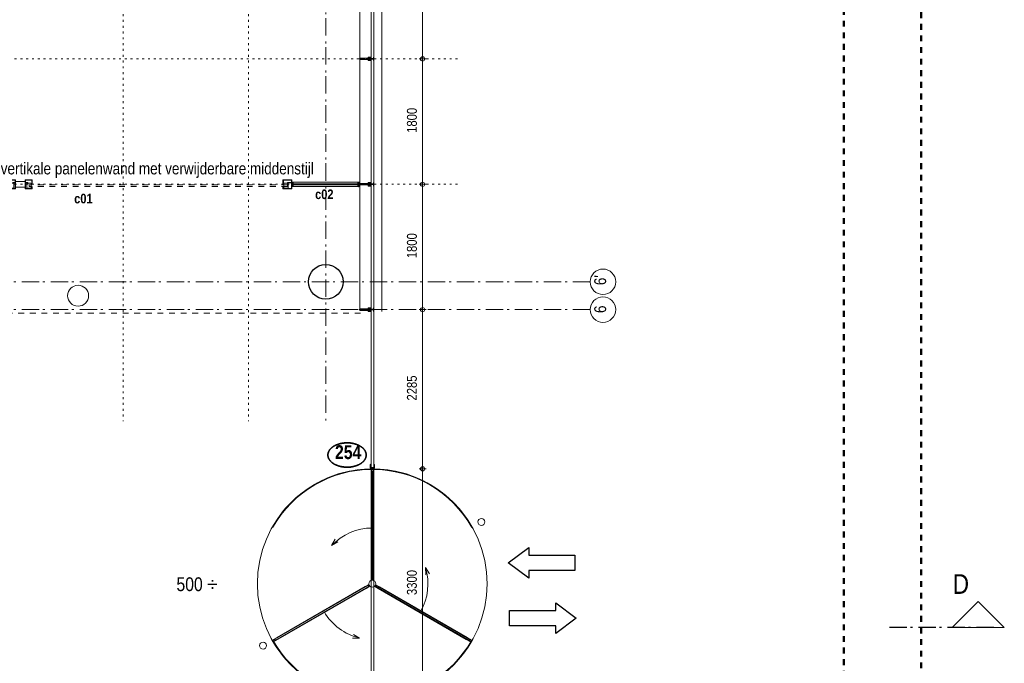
# Model space of a CAD drawing. Header units: millimetres. Extents: x 18442 to 242186, y -49554 to 63508.
# Tile 151 of 175: x 225950 to 240091, y -8475 to 764. Entities that reach past the tile are written whole.
import ezdxf
from ezdxf.enums import TextEntityAlignment as Align

# ---------------------------------------------------------------- set-up
doc = ezdxf.new("R2010")
doc.units = ezdxf.units.MM
doc.header["$LTSCALE"] = 400
doc.header["$PDMODE"] = 1
doc.header["$PDSIZE"] = 15
for name, pattern in [('STYLE_01', [0.416641, 0.208282, -0.208359]), ('STYLE_05', [0.208282, 0.069427, -0.138855]), ('STYLE_06', [1.041641, 0.625, -0.208282, 0.069427, -0.138931]), ('STYLE_15', [0.240945, 0.11811, -0.059055, 0.004724, -0.059055]), ('STYLE_16', [0.177165, 0.11811, -0.059055])]:
    doc.linetypes.add(name, pattern=pattern)
for name, color, linetype, lineweight in [('1800_GRID', 9, 'STYLE_01', 9), ('BA-Vluchtwegaanduiding', 43, 'Continuous', 9), ('Binnenkozijnen', 140, 'Continuous', 15), ('Buitenkozijnen', 140, 'Continuous', 15), ('Detailaanduiding', 5, 'Continuous', 70), ('Dimension-Buitengevel', 92, 'Continuous', 25), ('Kozijnmerken', 43, 'Continuous', 9), ('mat-beton (ihwg)', 5, 'Continuous', 25), ('mat-glas-hor', 140, 'Continuous', 15), ('mat-staal', 5, 'Continuous', 25), ('None', 7, 'Continuous', 9), ('Tekst', 140, 'Continuous', 15)]:
    doc.layers.add(name, color=color, linetype=linetype, lineweight=lineweight)
doc.layers.get('Kozijnmerken').off()
doc.styles.add('Abadi MT Condensed Light', font='txt', dxfattribs={"height": 176.388889})
doc.styles.add('Arial Narrow', font='ARIALN.TTF', dxfattribs={"height": 211.666667})
doc.styles.add('Arial Narrow (bold)', font='ARIALNB.TTF', dxfattribs={"height": 172.861111})
doc.styles.get("Standard").update_dxf_attribs({"font": 'arial.ttf'})

# ---------------------------------------------------------------- blocks, each defined once
blk = doc.blocks.new('*U456')
at = {"layer": 'Binnenkozijnen', "color": 8, "linetype": 'Continuous', "lineweight": 5}
for p, q in [((42785, 4674), (42789, 4674)), ((46400, 4674), (46396, 4674)), ((46728, 4674), (46732, 4674)), ((50342, 4674), (50338, 4674))]:
    blk.add_line(p, q, dxfattribs=at)
at = {"layer": 'Binnenkozijnen', "color": 140, "linetype": 'STYLE_01', "lineweight": 15}
for p, q in [((42746, 4642), (42746, 4618)), ((46439, 4642), (42746, 4642)), ((46439, 4618), (42746, 4618)), ((46439, 4642), (46439, 4618)), ((46689, 4642), (46689, 4618)), ((50400, 4642), (46689, 4642)), ((50400, 4618), (46689, 4618)), ((50400, 4642), (50400, 4618))]:
    blk.add_line(p, q, dxfattribs=at)
at = {"layer": 'Binnenkozijnen', "color": 8, "linetype": 'Continuous', "lineweight": 5}
for points in [[(42791, 4647), (42791, 4715), (42661, 4715), (42661, 4585), (42791, 4585), (42791, 4614)], [(42789, 4647), (42789, 4713), (42663, 4713), (42663, 4587), (42789, 4587), (42789, 4614)], [(42789, 4591), (42667, 4591), (42667, 4709), (42785, 4709), (42785, 4674)], [(46394, 4647), (46394, 4715), (46494, 4715), (46494, 4585), (46394, 4585), (46394, 4614)], [(46396, 4647), (46396, 4713), (46492, 4713), (46492, 4587), (46396, 4587), (46396, 4614)], [(46396, 4591), (46488, 4591), (46488, 4709), (46400, 4709), (46400, 4674)], [(46734, 4647), (46734, 4715), (46634, 4715), (46634, 4585), (46734, 4585), (46734, 4614)], [(46732, 4647), (46732, 4713), (46636, 4713), (46636, 4587), (46732, 4587), (46732, 4614)], [(46732, 4591), (46640, 4591), (46640, 4709), (46728, 4709), (46728, 4674)], [(50336, 4647), (50336, 4715), (50466, 4715), (50466, 4585), (50336, 4585), (50336, 4614)], [(50338, 4647), (50338, 4713), (50464, 4713), (50464, 4587), (50338, 4587), (50338, 4614)], [(50338, 4591), (50460, 4591), (50460, 4709), (50342, 4709), (50342, 4674)]]:
    blk.add_lwpolyline(points, dxfattribs=at)
for points in [[(42667, 4673), (42727, 4673), (42727, 4669), (42667, 4669)], [(46458, 4673), (46488, 4673), (46488, 4669), (46458, 4669)], [(46670, 4673), (46640, 4673), (46640, 4669), (46670, 4669)], [(50400, 4673), (50460, 4673), (50460, 4669), (50400, 4669)]]:
    blk.add_lwpolyline(points, close=True, dxfattribs=at)
at = {"layer": 'Binnenkozijnen', "color": 140, "linetype": 'STYLE_01', "lineweight": 15}
for points in [[(42716, 4668), (42776, 4668), (42776, 4592), (42716, 4592)], [(46409, 4668), (46469, 4668), (46469, 4592), (46409, 4592)], [(46659, 4668), (46719, 4668), (46719, 4592), (46659, 4592)], [(50351, 4668), (50411, 4668), (50411, 4592), (50351, 4592)]]:
    blk.add_lwpolyline(points, close=True, dxfattribs=at)
at = {"layer": 'Binnenkozijnen', "color": 43, "linetype": 'Continuous', "lineweight": 9}
blk.add_lwpolyline([(46494, 4690), (46634, 4690), (46634, 4610), (46494, 4610)], close=True, dxfattribs=at)
blk = doc.blocks.new('*X497')
at = {"layer": 'None', "lineweight": 25}
for p, q in [((51624, 571), (51628, 575)), ((51646, 593), (51650, 597))]:
    blk.add_line(p, q, dxfattribs=at)
blk = doc.blocks.new('*U498')
at = {"layer": 'mat-glas-hor', "lineweight": 15}
blk.add_lwpolyline([(51628, 526), (51628, -1019), (51612, -1019), (51612, 526)], close=True, dxfattribs=at)
at = {"layer": 'mat-staal', "color": 140, "lineweight": 15}
for points in [[(51635, 543), (51630, 543), (51630, 533), (51610, 533), (51610, 543), (51605, 543), (51605, 483), (51610, 483), (51610, 528), (51630, 528), (51630, 483), (51635, 483)], [(51635, -1036), (51630, -1036), (51630, -1026), (51610, -1026), (51610, -1036), (51605, -1036), (51605, -976), (51610, -976), (51610, -1021), (51630, -1021), (51630, -976), (51635, -976)]]:
    blk.add_lwpolyline(points, close=True, dxfattribs=at)
at = {"layer": 'None', "color": 8, "linetype": 'Continuous', "lineweight": 5}
for p, q in [((51605, 483), (51605, -976)), ((51635, 483), (51635, -976))]:
    blk.add_line(p, q, dxfattribs=at)
at = {"layer": 'None', "color": 43, "linetype": 'Continuous', "lineweight": 9}
blk.add_open_spline([(51630, 543), (51630, 553), (51634, 557), (51620, 557), (51606, 557), (51610, 553), (51610, 543), (51610, 538), (51610, 533), (51620, 533), (51630, 533), (51630, 538), (51630, 543)], degree=2, knots=[0, 0, 0, 0.152503, 0.152503, 0.438675, 0.438675, 0.591182, 0.591182, 0.693387, 0.693387, 0.897796, 0.897796, 1, 1, 1], dxfattribs=at)
blk = doc.blocks.new('*U499')
at = {"layer": 'mat-glas-hor', "lineweight": 15}
blk.add_lwpolyline([(50219, -1882), (51557, -1110), (51565, -1124), (50227, -1896)], close=True, dxfattribs=at)
at = {"layer": 'mat-staal', "color": 140, "lineweight": 15}
for points in [[(51568, -1095), (51571, -1100), (51562, -1105), (51572, -1122), (51581, -1117), (51583, -1121), (51531, -1151), (51529, -1147), (51568, -1124), (51558, -1107), (51519, -1130), (51516, -1125)], [(50201, -1885), (50204, -1889), (50212, -1884), (50222, -1901), (50214, -1906), (50216, -1911), (50268, -1881), (50265, -1876), (50227, -1899), (50217, -1882), (50255, -1859), (50253, -1855)]]:
    blk.add_lwpolyline(points, close=True, dxfattribs=at)
at = {"layer": 'None', "color": 8, "linetype": 'Continuous', "lineweight": 5}
for p, q in [((50253, -1855), (51516, -1125)), ((50268, -1881), (51531, -1151))]:
    blk.add_line(p, q, dxfattribs=at)
at = {"layer": 'None', "color": 43, "linetype": 'Continuous', "lineweight": 9}
blk.add_open_spline([(50204, -1889), (50195, -1894), (50189, -1893), (50196, -1905), (50203, -1917), (50205, -1911), (50214, -1906), (50218, -1904), (50222, -1901), (50217, -1893), (50212, -1884), (50208, -1887), (50204, -1889)], degree=2, knots=[0, 0, 0, 0.152516, 0.152516, 0.438684, 0.438684, 0.591189, 0.591189, 0.693392, 0.693392, 0.897797, 0.897797, 1, 1, 1], dxfattribs=at)
blk = doc.blocks.new('*U500')
at = {"layer": 'mat-glas-hor', "lineweight": 15}
blk.add_lwpolyline([(53010, -1898), (51672, -1126), (51680, -1112), (53018, -1885)], close=True, dxfattribs=at)
at = {"layer": 'mat-staal', "color": 140, "lineweight": 15}
for points in [[(51654, -1124), (51656, -1119), (51665, -1124), (51675, -1107), (51666, -1102), (51669, -1098), (51721, -1128), (51718, -1132), (51679, -1109), (51669, -1127), (51708, -1149), (51706, -1154)], [(53021, -1913), (53023, -1909), (53015, -1904), (53025, -1886), (53033, -1891), (53036, -1887), (52984, -1857), (52981, -1861), (53020, -1884), (53010, -1901), (52971, -1879), (52969, -1883)]]:
    blk.add_lwpolyline(points, close=True, dxfattribs=at)
at = {"layer": 'None', "color": 8, "linetype": 'Continuous', "lineweight": 5}
for p, q in [((52984, -1857), (51721, -1128)), ((52969, -1883), (51706, -1154))]:
    blk.add_line(p, q, dxfattribs=at)
at = {"layer": 'None', "color": 43, "linetype": 'Continuous', "lineweight": 9}
blk.add_open_spline([(53023, -1909), (53032, -1914), (53033, -1919), (53040, -1907), (53047, -1895), (53042, -1896), (53033, -1891), (53029, -1889), (53025, -1886), (53020, -1895), (53015, -1904), (53019, -1906), (53023, -1909)], degree=2, knots=[0, 0, 0, 0.152503, 0.152503, 0.438675, 0.438675, 0.591182, 0.591182, 0.693387, 0.693387, 0.897796, 0.897796, 1, 1, 1], dxfattribs=at)
blk = doc.blocks.new('*U501')
at = {"layer": 'None', "color": 140, "linetype": 'Continuous', "lineweight": 15}
for p, q in [((50184, -271), (50191, -275)), ((53048, -277), (53055, -273))]:
    blk.add_line(p, q, dxfattribs=at)
for radius in [1650, 1642]:
    blk.add_arc((51619, -1085), radius, 29.4862, 150.4317, dxfattribs=at)
blk = doc.blocks.new('*U502')
at = {"layer": 'None', "color": 140, "linetype": 'Continuous', "lineweight": 15}
for p, q in [((50189, -1893), (50183, -1897)), ((53054, -1899), (53047, -1895))]:
    blk.add_line(p, q, dxfattribs=at)
for radius in [1650, 1642]:
    blk.add_arc((51619, -1085), radius, 209.4862, 330.4317, dxfattribs=at)
blk = doc.blocks.new('*U503')
at = {"layer": 'mat-staal', "color": 140, "lineweight": 15, "flags": 128}
for points in [[(51650, 621), (51650, 576, -0.414214), (51645, 571), (51595, 571, -0.414214), (51590, 576), (51590, 621), (51594, 621), (51594, 576, 0.414214), (51595, 575), (51645, 575, 0.414214), (51646, 576), (51646, 621)], [(51588, -2791), (51588, -2746, -0.414214), (51593, -2741), (51643, -2741, -0.414214), (51648, -2746), (51648, -2791), (51644, -2791), (51644, -2746, 0.414214), (51643, -2745), (51593, -2745, 0.414214), (51592, -2746), (51592, -2791)]]:
    blk.add_lwpolyline(points, format="xyb", close=True, dxfattribs=at)
at = {"layer": 'None', "color": 8, "lineweight": 5}
for p, q in [((51035, -538), (51086, -447)), ((51035, -538), (51124, -484)), ((52385, -853), (52440, -941)), ((52385, -853), (52388, -956)), ((51437, -1864), (51347, -1814)), ((51437, -1864), (51334, -1866))]:
    blk.add_line(p, q, dxfattribs=at)
at = {"layer": 'None', "color": 8, "linetype": 'Continuous', "lineweight": 5}
for points in [[(51650, 621), (51640, 631), (51640, 585), (51600, 585), (51600, 631), (51590, 621), (51594, 621), (51594, 575), (51646, 575), (51646, 621)], [(51588, -2791), (51598, -2801), (51598, -2755), (51638, -2755), (51638, -2801), (51648, -2791), (51644, -2791), (51644, -2745), (51592, -2745), (51592, -2791)]]:
    blk.add_lwpolyline(points, close=True, dxfattribs=at)
blk.add_circle((51619, -1085), 1650, dxfattribs=at)
at = {"layer": 'None', "color": 43, "linetype": 'Continuous', "lineweight": 9}
blk.add_circle((51619, -1085), 50, dxfattribs=at)
at = {"layer": 'None', "color": 8, "linetype": 'Continuous', "lineweight": 5}
for start, end in [(90, 136.8597), (330, 16.8597), (210, 256.8597)]:
    blk.add_arc((51619, -1085), 800, start, end, dxfattribs=at)
at = {"layer": 'mat-staal', "color": 140}
blk.add_blockref('*X497', (0, 0), dxfattribs=at)
at = {"layer": 'None', "color": 7}
for name in ['*U501', '*U498', '*U499', '*U500', '*U502']:
    blk.add_blockref(name, (0, 0), dxfattribs=at)
blk = doc.blocks.new('Overige in en uitgangen')
at = {"layer": 'BA-Vluchtwegaanduiding', "color": 92, "linetype": 'Continuous', "lineweight": 25}
blk.add_lwpolyline([(-274, -220), (-274, -110), (-936, -110), (-936, 110), (-274, 110), (-274, 220), (20, 0)], close=True, dxfattribs=at)
blk = doc.blocks.new('*U1206')
at = {"layer": 'None', "color": 8, "lineweight": 5, "flags": 128}
for points in [[(-5, -154), (-5, -154, 0.414214), (-5, -155), (-5, -173), (-5, -173, 0.414214), (-5, -173), (-4, -173), (-4, -173, 0.414214), (-3, -173), (-3, -173, 0.414214), (-4, -172), (-4, -172), (-4, -169), (-4, -169, -0.414214), (-4, -168), (-3, -168), (-3, -168, 0.221695), (-2, -168), (-1, -167), (-1, -167, -0.466308), (1, -167), (2, -168), (2, -168, 0.221695), (3, -168), (4, -168), (4, -168, -0.414214), (5, -169), (5, -172), (4, -172), (4, -172, 0.414214), (4, -173), (4, -173, 0.414214), (4, -173), (5, -173), (5, -173, 0.414214), (6, -173), (6, -155), (6, -155, 0.414214), (5, -154), (5, -154), (5, -155), (5, -155, -0.414214), (4, -155), (4, -155), (4, -155, -0.414214), (3, -155), (3, -151), (3, -151, -0.414214), (4, -150), (4, -150), (4, -150, -0.414214), (5, -150), (5, -151), (5, -151), (5, -151, 0.414214), (6, -150), (6, -138), (6, -138, 0.351868), (5, -137), (5, -137, 0.351868), (5, -137), (4, -139), (4, -139, 0.314902), (4, -139), (4, -140), (4, -140, -0.198912), (5, -140), (5, -140), (5, -140, -0.198912), (4, -140), (4, -141), (4, -141, 0.414214), (4, -141), (4, -141), (4, -141, -0.198912), (5, -141), (5, -142), (5, -142, -0.198912), (4, -142), (4, -142), (4, -142, 0.414214), (4, -142), (4, -143), (4, -143, -0.198912), (5, -143), (5, -143), (5, -143, -0.087489), (5, -143), (4, -144), (4, -149), (4, -149, -0.414214), (4, -149), (-4, -149), (-4, -149, -0.414214), (-4, -149), (-4, -144), (-4, -143), (-4, -143, -0.087489), (-4, -143), (-4, -143), (-4, -143, -0.198912), (-4, -143), (-4, -142), (-4, -142, 0.414214), (-4, -142), (-4, -142), (-4, -142, -0.198912), (-4, -142), (-4, -141), (-4, -141, -0.198912), (-4, -141), (-4, -141), (-4, -141, 0.414214), (-4, -141), (-4, -140), (-4, -140, -0.198912), (-4, -140), (-4, -140), (-4, -140, -0.198912), (-4, -140), (-4, -139), (-4, -139, 0.314902), (-4, -139), (-5, -137), (-5, -137, 0.351868), (-5, -137), (-5, -137, 0.351868), (-5, -138), (-5, -150), (-5, -150, 0.414214), (-5, -151), (-5, -151), (-5, -150), (-5, -150, -0.414214), (-4, -150), (-4, -150), (-4, -150, -0.414214), (-3, -151), (-3, -155), (-3, -155, -0.414214), (-4, -155), (-4, -155), (-4, -155, -0.414214), (-5, -155), (-5, -154)], [(-4, -162, -0.414214), (-4, -161), (-3, -161), (-3, -161, 0.414214), (-2, -161), (-2, -160), (-2, -160, 0.414214), (-3, -160), (-4, -160), (-4, -160, -0.414214), (-4, -160), (-4, -157), (-4, -157, -0.414214), (-4, -156), (4, -156), (4, -156, -0.414214), (5, -157), (5, -160), (5, -160, -0.414214), (4, -160), (3, -160), (3, -160, 0.414214), (3, -160), (3, -161), (3, -161, 0.414214), (3, -161), (4, -161), (4, -161, -0.414214), (5, -162), (5, -167), (5, -167, -0.414214), (4, -167), (3, -167), (3, -167, -0.221695), (3, -167), (2, -166), (2, -166, 0.466308), (-2, -166), (-3, -167), (-3, -167, -0.221695), (-3, -167), (-4, -167), (-4, -167, -0.414214), (-4, -167), (-4, -162)], [(-2, -150, 0.414214), (-2, -150), (-2, -155), (-2, -155, 0.414214), (-2, -155), (2, -155), (2, -155, 0.414214), (2, -155), (2, -150), (2, -150, 0.414214), (2, -150), (-2, -150)]]:
    blk.add_lwpolyline(points, format="xyb", close=True, dxfattribs=at)
blk = doc.blocks.new('*U1207')
at = {"layer": 'None', "color": 8, "lineweight": 5, "flags": 128}
for points in [[(-13, -183), (-13, -182), (-14, -181), (-14, -181, 0.36397), (-15, -181), (-15, -181), (-15, -182), (-15, -182, -0.36397), (-16, -182), (-16, -182), (-16, -181), (-16, -181, 0.36397), (-17, -181), (-17, -181), (-17, -182), (-17, -182, -0.36397), (-18, -182), (-18, -182), (-18, -181), (-18, -181, 0.36397), (-18, -181), (-18, -181), (-19, -182), (-19, -182, -0.36397), (-19, -182), (-19, -182), (-20, -181), (-20, -181, 0.36397), (-20, -181), (-20, -181), (-21, -182), (-21, -182, -0.36397), (-21, -182), (-21, -182), (-22, -181), (-22, -181, 0.36397), (-22, -181), (-22, -181), (-22, -181), (-23, -181), (-23, -181), (-23, -181, 0.36397), (-24, -181), (-24, -181), (-24, -181), (-24, -181), (-24, -181, -0.267949), (-25, -181), (-25, -181), (-25, -181), (-25, -181, 0.339454), (-25, -181), (-25, -181, 0.339454), (-25, -181), (-25, -181), (-25, -184), (-25, -184, 0.414214), (-25, -185), (-25, -185), (-24, -185), (-24, -185, 0.414214), (-24, -184), (-24, -184), (-24, -183), (-24, -183, 0.236068), (-24, -182), (-24, -182), (-24, -182, -0.548276), (-24, -182), (-24, -182, -0.548276), (-24, -182), (-24, -182), (-24, -182, 0.250388), (-24, -182), (-24, -182), (-23, -182), (-23, -182, -0.414214), (-22, -183), (-22, -183), (-22, -183), (-22, -183, 0.414214), (-22, -184), (-22, -184), (-22, -184), (-22, -184, 0.131652), (-22, -184), (-22, -184), (-20, -183), (-13, -183)], [(-6, -181), (-6, -181, -0.388879), (-9, -183), (-9, -183), (-20, -183), (-22, -184), (-23, -184), (-23, -183), (-24, -183), (-24, -185), (24, -185), (24, -183), (23, -183), (23, -184), (22, -184), (20, -183), (9, -183), (9, -183, -0.388879), (6, -181), (6, -181), (5, -173), (3, -173), (3, -171), (-2, -171), (-2, -173), (-5, -173), (-6, -181)], [(14, -183), (14, -182), (15, -181), (15, -181, -0.36397), (15, -181), (15, -181), (15, -182), (15, -182, 0.36397), (16, -182), (16, -182), (16, -181), (16, -181, -0.36397), (17, -181), (17, -181), (17, -182), (17, -182, 0.36397), (18, -182), (18, -182), (18, -181), (18, -181, -0.36397), (19, -181), (19, -181), (19, -182), (19, -182, 0.36397), (19, -182), (19, -182), (20, -181), (20, -181, -0.36397), (20, -181), (20, -181), (21, -182), (21, -182, 0.36397), (21, -182), (21, -182), (22, -181), (22, -181, -0.36397), (22, -181), (22, -181), (22, -181), (23, -181), (24, -181), (24, -181, -0.36397), (24, -181), (24, -181), (24, -181), (25, -181), (25, -181, 0.267949), (25, -181), (25, -181), (25, -181), (25, -181, -0.339454), (25, -181), (25, -181, -0.339454), (26, -181), (26, -181), (26, -184), (26, -184, -0.414214), (25, -185), (25, -185), (24, -185), (24, -185, -0.414214), (24, -184), (24, -184), (24, -183), (24, -183, -0.236068), (24, -182), (24, -182), (24, -182, 0.548276), (24, -182), (24, -182, 0.548276), (24, -182), (24, -182), (24, -182, -0.250388), (24, -182), (24, -182), (23, -182), (23, -182, 0.414214), (23, -183), (23, -183), (23, -183), (23, -183, -0.414214), (22, -184), (22, -184), (22, -184), (22, -184, -0.131652), (22, -184), (22, -184), (21, -183), (14, -183)]]:
    blk.add_lwpolyline(points, format="xyb", close=True, dxfattribs=at)
blk = doc.blocks.new('verticale stijl 150x50 UV')
at = {"layer": 'None', "color": 8, "linetype": 'STYLE_15', "lineweight": 5}
blk.add_line((0, -216), (0, 35), dxfattribs=at)
at = {"layer": 'None', "color": 8, "lineweight": 5}
for p, q in [((-25, -133), (-25, -133)), ((-25, -134), (-25, -134)), ((-25, -135), (-25, -135)), ((-25, -136), (-25, -136)), ((-25, -137), (-25, -137)), ((-25, -137), (-25, -137)), ((-25, -138), (-25, -138)), ((-25, -139), (-25, -139)), ((-25, -140), (-25, -140)), ((-25, -141), (-25, -141)), ((-24, -133), (-24, -133)), ((-24, -134), (-24, -134)), ((-24, -135), (-24, -135)), ((-24, -135), (-24, -135)), ((-24, -136), (-24, -136)), ((-24, -137), (-24, -137)), ((-24, -138), (-24, -138)), ((-24, -139), (-24, -139)), ((-24, -139), (-24, -139)), ((-24, -140), (-24, -140)), ((-24, -141), (-24, -141)), ((-23, -133), (-23, -133)), ((-23, -134), (-23, -134)), ((-23, -135), (-23, -135)), ((-23, -136), (-23, -136)), ((-23, -137), (-23, -137)), ((-23, -137), (-23, -137)), ((-23, -138), (-23, -138)), ((-23, -139), (-23, -139)), ((-23, -140), (-23, -140)), ((-23, -141), (-23, -141)), ((-22, -127), (-22, -127)), ((-22, -128), (-22, -128)), ((-22, -129), (-22, -129)), ((-22, -129), (-22, -129)), ((-22, -130), (-22, -130)), ((-22, -131), (-22, -131)), ((-22, -132), (-22, -132)), ((-22, -133), (-22, -133)), ((-22, -133), (-22, -133)), ((-22, -133), (-22, -133)), ((-22, -134), (-22, -134)), ((-22, -134), (-22, -134)), ((-22, -135), (-22, -135)), ((-22, -135), (-22, -135)), ((-22, -140), (-22, -140)), ((-22, -140), (-22, -140)), ((-22, -141), (-22, -141)), ((-22, -141), (-22, -141)), ((-21, -126), (-21, -126)), ((-21, -129), (-21, -129)), ((-21, -130), (-21, -130)), ((-21, -131), (-21, -131)), ((-21, -131), (-21, -131)), ((-21, -132), (-21, -132)), ((-21, -133), (-21, -133)), ((-21, -134), (-21, -134)), ((-21, -135), (-21, -135)), ((-21, -135), (-21, -135)), ((-21, -136), (-21, -136)), ((-21, -137), (-21, -137)), ((-21, -138), (-21, -138)), ((-21, -139), (-21, -139)), ((-21, -139), (-21, -139)), ((-21, -140), (-21, -140)), ((-21, -141), (-21, -141)), ((-20, -126), (-20, -126)), ((-20, -130), (-20, -130)), ((-20, -131), (-20, -131)), ((-20, -132), (-20, -132)), ((-20, -133), (-20, -133)), ((-20, -133), (-20, -133)), ((-20, -134), (-20, -134)), ((-20, -135), (-20, -135)), ((-20, -136), (-20, -136)), ((-20, -137), (-20, -137)), ((-20, -137), (-20, -137)), ((-20, -138), (-20, -138)), ((-20, -139), (-20, -139)), ((-20, -140), (-20, -140)), ((-20, -141), (-20, -141)), ((-19, -126), (-19, -126)), ((-19, -127), (-19, -127)), ((-19, -129), (-19, -129)), ((-19, -130), (-19, -130)), ((-19, -131), (-19, -131)), ((-19, -131), (-19, -131)), ((-19, -132), (-19, -132)), ((-19, -133), (-19, -133)), ((-19, -134), (-19, -134)), ((-19, -135), (-19, -135)), ((-19, -140), (-19, -140)), ((-19, -141), (-19, -141)), ((-18, -128), (-18, -128)), ((-18, -129), (-18, -129)), ((-18, -129), (-18, -129)), ((-18, -133), (-18, -133)), ((-18, -134), (-18, -134)), ((-18, -135), (-18, -135)), ((-18, -140), (-18, -140)), ((-18, -141), (-18, -141)), ((-17, -133), (-17, -133)), ((-17, -133), (-17, -133)), ((-17, -134), (-17, -134)), ((-17, -134), (-17, -134)), ((-17, -135), (-17, -135)), ((-17, -135), (-17, -135)), ((-17, -135), (-17, -135)), ((-17, -136), (-17, -136)), ((-17, -136), (-17, -136)), ((-17, -137), (-17, -137)), ((-17, -137), (-17, -137)), ((-17, -137), (-17, -137)), ((-17, -138), (-17, -138)), ((-17, -138), (-17, -138)), ((-17, -139), (-17, -139)), ((-17, -139), (-17, -139)), ((-17, -139), (-17, -139)), ((-17, -140), (-17, -140)), ((-17, -140), (-17, -140)), ((-17, -141), (-17, -141)), ((-17, -141), (-17, -141)), ((-16, -141), (-16, -141)), ((-26, -143), (-26, -143)), ((-26, -144), (-26, -144)), ((-25, -142), (-25, -142)), ((-25, -142), (-25, -142)), ((-25, -143), (-25, -143)), ((-25, -145), (-25, -145)), ((-24, -142), (-24, -142)), ((-24, -143), (-24, -143)), ((-24, -144), (-24, -144)), ((-23, -142), (-23, -142)), ((-23, -145), (-23, -145)), ((-22, -142), (-22, -142)), ((-22, -144), (-22, -144)), ((-22, -145), (-22, -145)), ((-21, -144), (-21, -144)), ((-20, -142), (-20, -142)), ((-20, -142), (-20, -142)), ((-20, -143), (-20, -143)), ((-20, -144), (-20, -144)), ((-19, -142), (-19, -142)), ((-18, -142), (-18, -142)), ((-18, -142), (-18, -142)), ((-17, -142), (-17, -142)), ((-17, -142), (-17, -142)), ((-17, -142), (-17, -142)), ((-17, -143), (-17, -143)), ((-17, -143), (-17, -143)), ((-16, -142), (-16, -142)), ((-16, -143), (-16, -143)), ((-16, -144), (-16, -144)), ((-15, -142), (-15, -142)), ((-15, -143), (-15, -143)), ((-15, -144), (-15, -144)), ((-15, -145), (-15, -145)), ((-14, -142), (-14, -142)), ((-14, -143), (-14, -143)), ((-14, -144), (-14, -144)), ((-14, -144), (-14, -144)), ((-13, -143), (-13, -143)), ((-13, -144), (-13, -144))]:
    blk.add_line(p, q, dxfattribs=at)
at = {"layer": 'None', "color": 8, "linetype": 'STYLE_16', "lineweight": 5}
for p, q in [((-2, -155), (0, -154)), ((-2, -157), (-2, -155)), ((-1, -157), (-1, -155)), ((-1, -157), (-1, -155)), ((2, -155), (0, -154)), ((1, -157), (1, -155)), ((2, -157), (2, -155)), ((2, -157), (2, -155))]:
    blk.add_line(p, q, dxfattribs=at)
at = {"layer": 'None', "color": 8, "linetype": 'Continuous', "lineweight": 5, "flags": 128}
for points in [[(-10, 15), (10, 15), (10, -105), (25, -105), (25, -117), (-25, -117), (-25, -105), (-10, -105)], [(-8, 13), (-8, -105), (8, -105), (8, 13)], [(8, -107), (-8, -107), (-23, -107), (-23, -115), (23, -115), (23, -107)]]:
    blk.add_lwpolyline(points, close=True, dxfattribs=at)
at = {"layer": 'None', "color": 8, "lineweight": 5, "flags": 128}
for points in [[(-15, -145), (-15, -145, 0.390793), (-13, -144), (-13, -144, 0.390793), (-14, -142), (-14, -142, -0.352623), (-16, -140), (-16, -133), (-16, -133, 0.414214), (-16, -133), (-18, -133), (-18, -133), (-18, -133, -0.520293), (-18, -133), (-18, -130), (-18, -130), (-18, -128), (-18, -128, -0.577863), (-18, -128), (-18, -128), (-18, -128, 0.366605), (-18, -127), (-18, -127, 0.366605), (-18, -127), (-18, -127, -0.130834), (-19, -126), (-19, -126, 0.439074), (-21, -126), (-21, -126, -0.133252), (-22, -127), (-22, -127, 0.366605), (-22, -127), (-22, -127, 0.366605), (-22, -128), (-22, -128), (-22, -128, -0.577455), (-22, -128), (-22, -130), (-22, -130), (-22, -133), (-22, -133, -0.52048), (-22, -133), (-22, -133), (-25, -133), (-25, -133, 0.414214), (-25, -133), (-25, -141), (-25, -141, -0.255976), (-26, -143), (-26, -143, 0.749676), (-25, -145), (-21, -145), (-21, -145, 0.414214), (-19, -143), (-19, -143, -0.402808), (-19, -142), (-19, -142, -0.402808), (-18, -143), (-18, -143, 0.233259), (-18, -143), (-15, -144), (-15, -144, -0.419014), (-15, -144), (-15, -144, -0.419014), (-15, -144), (-16, -144), (-16, -144, 0.414214), (-16, -144), (-16, -144, 0.414214), (-16, -145)], [(25, -133), (25, -117), (23, -117), (-23, -117), (-25, -117), (-25, -133), (-22, -133), (-22, -128), (-23, -128), (-23, -127), (-22, -127), (-22, -125), (-22, -124), (-22, -120), (-22, -120, -0.414214), (-20, -119), (-20, -119), (-20, -119, -0.414214), (-18, -120), (-18, -124), (-18, -125), (-18, -127), (-18, -127), (-18, -128), (-18, -128), (-18, -133), (-16, -133), (-16, -120), (-16, -120, -0.414214), (-15, -119), (-15, -119), (-7, -119), (-7, -119, -0.414214), (-5, -120), (-5, -137), (-4, -137), (-4, -140), (-4, -140), (-4, -140), (-4, -141), (-4, -141), (-4, -142), (-4, -142), (-4, -143), (-4, -144), (-4, -149), (-2, -149), (-2, -138), (-2, -138, -0.414214), (0, -136), (0, -136), (0, -136, -0.414214), (2, -138), (2, -149), (4, -149), (4, -144), (4, -143), (4, -142), (4, -142), (4, -141), (4, -141), (4, -140), (4, -140), (4, -140), (4, -137), (5, -137), (5, -120), (5, -120, -0.414214), (7, -119), (7, -119), (15, -119), (15, -119, -0.414214), (16, -120), (16, -133), (18, -133), (18, -128), (18, -128), (18, -127), (18, -127), (18, -125), (18, -124), (18, -120), (18, -120, -0.414214), (20, -119), (20, -119), (20, -119, -0.414214), (22, -120), (22, -124), (22, -125), (22, -127), (23, -127), (23, -128), (22, -128), (22, -133)], [(-23, -136), (-23, -136, -0.414214), (-22, -135), (-22, -135, -0.414214), (-21, -136), (-21, -139), (-21, -139, -0.414214), (-22, -140), (-22, -140, -0.414214), (-23, -139)], [(-21, -128, -0.29188), (-21, -127), (-20, -127), (-20, -127, -0.344328), (-20, -127), (-19, -127), (-19, -127, -0.29188), (-19, -128), (-19, -130), (-19, -130, -0.348796), (-20, -130), (-20, -130, -0.348796), (-21, -130), (-21, -128)], [(-19, -140, -0.414214), (-20, -139), (-20, -136), (-20, -136, -0.414214), (-19, -135), (-19, -135, -0.414214), (-18, -136), (-18, -139), (-18, -139, -0.414214), (-19, -140)], [(15, -145), (15, -145, -0.390793), (13, -144), (13, -144, -0.390793), (14, -142), (14, -142, 0.352623), (16, -140), (16, -133), (16, -133, -0.414214), (16, -133), (18, -133), (18, -133), (18, -133, 0.520293), (18, -133), (18, -130), (18, -130), (18, -128), (18, -128, 0.577863), (18, -128), (18, -128), (18, -128, -0.366605), (18, -127), (18, -127, -0.366605), (18, -127), (18, -127, 0.130834), (19, -126), (19, -126, -0.439074), (21, -126), (21, -126, 0.133252), (22, -127), (22, -127, -0.366605), (22, -127), (22, -127, -0.366605), (22, -128), (22, -128), (22, -128, 0.577455), (22, -128), (22, -130), (22, -130), (22, -133), (22, -133, 0.52048), (22, -133), (22, -133), (25, -133), (25, -133, -0.414214), (25, -133), (25, -141), (25, -141, 0.255976), (26, -143), (26, -143, -0.749676), (25, -145), (21, -145), (21, -145, -0.414214), (19, -143), (19, -143, 0.402808), (19, -142), (19, -142, 0.402808), (18, -143), (18, -143, -0.233259), (18, -143), (15, -144), (15, -144, 0.419014), (15, -144), (15, -144, 0.419014), (15, -144), (16, -144), (16, -144, -0.414214), (16, -144), (16, -144, -0.414214), (16, -145)], [(19, -140, 0.414214), (20, -139), (20, -136), (20, -136, 0.414214), (19, -135), (19, -135, 0.414214), (18, -136), (18, -139), (18, -139, 0.414214), (19, -140)], [(21, -128, 0.29188), (21, -127), (20, -127), (20, -127, 0.344328), (20, -127), (19, -127), (19, -127, 0.29188), (19, -128), (19, -130), (19, -130, 0.348796), (20, -130), (20, -130, 0.348796), (21, -130), (21, -128)], [(23, -136), (23, -136, 0.414214), (22, -135), (22, -135, 0.414214), (21, -136), (21, -139), (21, -139, 0.414214), (22, -140), (22, -140, 0.414214), (23, -139)], [(-23, -142), (-23, -142, 0.418874), (-24, -142), (-24, -142, -0.396568), (-25, -143), (-25, -143, 0.437017), (-26, -144), (-26, -144, 0.437017), (-25, -144), (-22, -144), (-22, -144, 0.263556), (-20, -143), (-20, -143, 0.552342), (-21, -142)], [(0, -157), (0, -157, -0.163834), (-4, -156), (-4, -156), (-4, -156, -0.234469), (-5, -155), (-5, -155), (-5, -154), (5, -154), (5, -155), (5, -155, -0.234469), (4, -156), (4, -156), (4, -156, -0.163834), (0, -157), (0, -157)], [(23, -142), (23, -142, -0.418874), (24, -142), (24, -142, 0.396568), (25, -143), (25, -143, -0.437017), (26, -144), (26, -144, -0.437017), (25, -144), (22, -144), (22, -144, -0.263556), (20, -143), (20, -143, -0.552342), (21, -142)]]:
    blk.add_lwpolyline(points, format="xyb", close=True, dxfattribs=at)
blk.add_lwpolyline([(4, -119), (4, -134), (-4, -134), (-4, -119)], close=True, dxfattribs=at)
at = {"layer": 'None', "color": 8, "linetype": 'STYLE_16', "lineweight": 5}
for centre, radius, start, end in [((-2, -158), 3.38, 79.3357, 100.6643), ((0, -163), 8.16, 82.9585, 97.0415), ((0, -160), 3.5, 73.4149, 106.5851), ((2, -158), 3.38, 79.3357, 100.6643)]:
    blk.add_arc(centre, radius, start, end, dxfattribs=at)
at = {"layer": 'None', "color": 7}
for name in ['*U1206', '*U1207']:
    blk.add_blockref(name, (0, 0), dxfattribs=at)
blk = doc.blocks.new('Vliesgevelelement 4 150x50 1_200')
at = {"layer": 'Buitenkozijnen', "color": 7, "xscale": -1, "rotation": 270.0000000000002}
blk.add_blockref('verticale stijl 150x50 UV', (-5, 0), dxfattribs=at)
blk = doc.blocks.new('Kolom O 500')
at = {"layer": 'mat-beton (ihwg)', "lineweight": 25}
blk.add_circle((0, 0), 250, dxfattribs=at)
blk = doc.blocks.new('*U1615')
at = {"layer": 'Dimension-Buitengevel', "color": 43, "insert": (52117, 5388), "char_height": 141.1, "attachment_point": 1, "rotation": 90, "style": 'Abadi MT Condensed Light'}
blk.add_mtext('1800', dxfattribs=at)
blk = doc.blocks.new('*U1616')
at = {"layer": 'Dimension-Buitengevel', "color": 43, "insert": (52117, 3588), "char_height": 141.1, "attachment_point": 1, "rotation": 90, "style": 'Abadi MT Condensed Light'}
blk.add_mtext('1800', dxfattribs=at)
blk = doc.blocks.new('*U1617')
at = {"layer": 'Dimension-Buitengevel', "color": 43, "insert": (52117, 1545), "char_height": 141.1, "attachment_point": 1, "rotation": 90, "style": 'Abadi MT Condensed Light'}
blk.add_mtext('2285', dxfattribs=at)
blk = doc.blocks.new('*U1675')
at = {"layer": 'Dimension-Buitengevel', "color": 43, "insert": (52117, -1247), "char_height": 141.1, "attachment_point": 1, "rotation": 90, "style": 'Abadi MT Condensed Light'}
blk.add_mtext('3300', dxfattribs=at)
blk = doc.blocks.new('Kozijnmerk 50')
at = {"layer": 'None', "color": 43, "style": 'Arial Narrow (bold)'}
blk.add_attdef('merk', text='', height=138, dxfattribs=at).set_placement((0, 0), align=Align.MIDDLE_CENTER)
blk = doc.blocks.new('Detail')
at = {"layer": 'Detailaanduiding', "color": 1, "linetype": 'Continuous', "lineweight": 35}
blk.add_open_spline([(-134, 154), (-70, 177), (77, 177), (141, 154), (205, 130), (242, 90), (278, 49), (278, 2), (278, -45), (242, -85), (205, -126), (141, -149), (77, -173), (-70, -173), (-134, -149), (-198, -126), (-235, -85), (-272, -45), (-272, 2), (-272, 49), (-235, 90), (-198, 130), (-134, 154)], degree=2, knots=[0, 0, 0, 0.097932, 0.195864, 0.195864, 0.280023, 0.280023, 0.347931, 0.347931, 0.415846, 0.415846, 0.5, 0.5, 0.597932, 0.695864, 0.695864, 0.780023, 0.780023, 0.847931, 0.847931, 0.915846, 0.915846, 1, 1, 1], dxfattribs=at)
at = {"layer": 'Detailaanduiding', "style": 'Arial Narrow (bold)'}
blk.add_attdef('Detail', text='', height=198, dxfattribs=at).set_placement((-170, 142), align=Align.TOP_LEFT)
at = {"layer": 'None', "color": 0, "flags": 1}
blk.add_attdef('Fragment', (-272, -528), '', height=198, dxfattribs=at)
blk = doc.blocks.new('*X2027')
at = {"layer": 'None', "lineweight": 9}
blk.add_line((-6, -6), (-2, -2), dxfattribs=at)
blk = doc.blocks.new('*U2028')
at = {"layer": 'None', "color": 92, "linetype": 'Continuous', "lineweight": 25, "flags": 128}
blk.add_lwpolyline([(-6, -6), (-6, 14), (-5, 14, -0.4142136), (-3, 12), (-3, 0.5, 0.4142136), (0.5, -3), (12, -3, -0.4142136), (14, -5), (14, -6)], format="xyb", close=True, dxfattribs=at)
at = {"layer": 'None', "color": 92}
blk.add_blockref('*X2027', (0, 0), dxfattribs=at)
blk = doc.blocks.new('*X2029')
at = {"layer": 'None', "lineweight": 9}
blk.add_line((-6, -6), (-2, -2), dxfattribs=at)
blk = doc.blocks.new('*U2030')
at = {"layer": 'None', "color": 92, "linetype": 'Continuous', "lineweight": 25, "flags": 128}
blk.add_lwpolyline([(-6, -6), (-6, 14), (-5, 14, -0.4142136), (-3, 12), (-3, 0.5, 0.4142136), (0.5, -3), (12, -3, -0.4142136), (14, -5), (14, -6)], format="xyb", close=True, dxfattribs=at)
at = {"layer": 'None', "color": 92}
blk.add_blockref('*X2029', (0, 0), dxfattribs=at)
blk = doc.blocks.new('*X2031')
at = {"layer": 'None', "lineweight": 25}
blk.add_line((51430, 4620), (51436, 4625), dxfattribs=at)
blk = doc.blocks.new('*X2032')
at = {"layer": 'None', "lineweight": 5}
blk.add_line((51420, 4650), (50472, 4650), dxfattribs=at)
blk = doc.blocks.new('*U2033')
at = {"layer": 'Binnenkozijnen', "lineweight": 15}
blk.add_lwpolyline([(51441, 4644), (51436, 4644), (51436, 4656), (51441, 4656)], close=True, dxfattribs=at)
blk.add_lwpolyline([(51441, 4644), (51436, 4656), (51441, 4656), (51436, 4644)], dxfattribs=at)
blk = doc.blocks.new('*U2034')
at = {"layer": 'Binnenkozijnen', "color": 9, "linetype": 'Continuous', "lineweight": 5}
for points in [[(51441, 4660), (51438, 4659), (51436, 4660), (51436, 4658), (51436, 4656), (51438, 4656), (51441, 4656), (51441, 4658), (51441, 4660)], [(51441, 4640), (51438, 4641), (51436, 4640), (51436, 4642), (51436, 4644), (51438, 4644), (51441, 4644), (51441, 4642), (51441, 4640)]]:
    blk.add_open_spline(points, degree=2, knots=[0, 0, 0, 0.267234, 0.267234, 0.501719, 0.501719, 0.765515, 0.765515, 1, 1, 1], dxfattribs=at)
at = {"layer": 'Binnenkozijnen', "color": 7}
blk.add_blockref('*U2033', (0, 0), dxfattribs=at)
blk = doc.blocks.new('*X2035')
at = {"layer": 'None', "lineweight": 9}
blk.add_line((-6, -6), (-2, -2), dxfattribs=at)
blk = doc.blocks.new('*U2036')
at = {"layer": 'None', "color": 92, "linetype": 'Continuous', "lineweight": 25, "flags": 128}
blk.add_lwpolyline([(-6, -6), (-6, 14), (-5, 14, -0.4142136), (-3, 12), (-3, 0.5, 0.4142136), (0.5, -3), (12, -3, -0.4142136), (14, -5), (14, -6)], format="xyb", close=True, dxfattribs=at)
at = {"layer": 'None', "color": 92}
blk.add_blockref('*X2035', (0, 0), dxfattribs=at)
blk = doc.blocks.new('*X2037')
at = {"layer": 'None', "lineweight": 9}
blk.add_line((-6, -6), (-2, -2), dxfattribs=at)
blk = doc.blocks.new('*U2038')
at = {"layer": 'None', "color": 92, "linetype": 'Continuous', "lineweight": 25, "flags": 128}
blk.add_lwpolyline([(-6, -6), (-6, 14), (-5, 14, -0.4142136), (-3, 12), (-3, 0.5, 0.4142136), (0.5, -3), (12, -3, -0.4142136), (14, -5), (14, -6)], format="xyb", close=True, dxfattribs=at)
at = {"layer": 'None', "color": 92}
blk.add_blockref('*X2037', (0, 0), dxfattribs=at)
blk = doc.blocks.new('*U2039')
at = {"layer": 'mat-glas-hor', "color": 140, "lineweight": 15}
blk.add_lwpolyline([(50472, 4656), (51420, 4656), (51420, 4644), (50472, 4644)], close=True, dxfattribs=at)
at = {"layer": 'mat-staal', "color": 92, "lineweight": 25}
blk.add_lwpolyline([(51426, 4680), (51436, 4680), (51436, 4620), (51426, 4620)], close=True, dxfattribs=at)
at = {"layer": 'None', "color": 8, "lineweight": 5}
for p, q in [((50469, 4680), (51423, 4680)), ((50469, 4619), (51423, 4619))]:
    blk.add_line(p, q, dxfattribs=at)
for points in [[(50472, 4660), (50482, 4660), (50482, 4656), (50472, 4656)], [(50472, 4644), (50482, 4644), (50482, 4639), (50472, 4639)], [(51410, 4660), (51420, 4660), (51420, 4656), (51410, 4656)], [(51410, 4644), (51420, 4644), (51420, 4639), (51410, 4639)]]:
    blk.add_lwpolyline(points, close=True, dxfattribs=at)
at = {"layer": 'Binnenkozijnen', "color": 7}
blk.add_blockref('*U2034', (0, 0), dxfattribs=at)
at = {"layer": 'mat-glas-hor', "color": 140}
blk.add_blockref('*X2032', (0, 0), dxfattribs=at)
at = {"layer": 'mat-staal', "color": 92, "xscale": -1}
for name, p, rotation in [('*U2036', (50472, 4666), 270), ('*U2030', (51420, 4633), 90)]:
    blk.add_blockref(name, p, dxfattribs=dict(at, rotation=rotation))
at = {"layer": 'mat-staal', "color": 92}
for name, p, rotation in [('*U2028', (51420, 4666), 90), ('*U2038', (50472, 4633), 270)]:
    blk.add_blockref(name, p, dxfattribs=dict(at, rotation=rotation))
blk.add_blockref('*X2031', (0, 0), dxfattribs=at)
blk = doc.blocks.new('*U2192')
at = {"layer": 'None', "color": 140, "linetype": 'Continuous', "lineweight": 15}
blk.add_circle((47394, 3050), 150, dxfattribs=at)
blk = doc.blocks.new('*U2414')
at = {"layer": '1800_GRID', "color": 43, "linetype": 'STYLE_05', "lineweight": 9}
for p, q in [((48041, 42250), (48041, 1250)), ((49841, 42250), (49841, 1250)), ((51641, 42250), (51641, 1250)), ((52842, 6450), (36042, 6450)), ((52842, 4650), (36042, 4650))]:
    blk.add_line(p, q, dxfattribs=at)
at = {"layer": '1800_GRID', "color": 43, "linetype": 'Continuous', "lineweight": 5}
for p in [(51641, 4650), (52842, 4650), (51641, 1250)]:
    blk.add_point(p, dxfattribs=at)

msp = doc.modelspace()

# ---------------------------------------------------------------- linework, layer by layer
at = {"layer": '1800_GRID', "color": 6, "linetype": 'STYLE_01', "lineweight": 50}
msp.add_lwpolyline([(237785.7849, 37701.61885), (238894.72553, 37701.61885), (238894.72553, -45998.38115), (237785.7849, -45998.38115)], close=True, dxfattribs=at)
at = {"layer": 'Buitenkozijnen', "color": 43, "linetype": 'Continuous', "lineweight": 9}
for p, q in [((230835.7849, 34401.61885), (230835.6089, -3388.38115)), ((231151.05688, 34401.61885), (231151.05688, -3423.38115))]:
    msp.add_line(p, q, dxfattribs=at)
at = {"layer": 'Buitenkozijnen', "color": 140, "linetype": 'Continuous', "lineweight": 15}
for p, q in [((230995.7849, -11298.40633), (230995.7849, 34356.61885)), ((231035.7849, -11298.40633), (231035.7849, 34356.61885))]:
    msp.add_line(p, q, dxfattribs=at)
at = {"layer": 'Dimension-Buitengevel', "color": 43, "linetype": 'Continuous', "lineweight": 9}
for p, q in [((231735.7849, 2001.61885), (231735.7849, 201.61885)), ((231685.7849, 201.61885), (231785.7849, 201.61885)), ((231685.7849, 201.61885), (231785.7849, 201.61885)), ((231735.7849, 251.61885), (231735.7849, 201.61885)), ((231735.7849, 201.61885), (231735.7849, 151.61885)), ((231735.7849, 201.61885), (231735.7849, -1598.38115)), ((231735.7849, -1548.38115), (231735.7849, -1598.38115)), ((231685.7849, -1598.38115), (231785.7849, -1598.38115)), ((231685.7849, -1598.38115), (231785.7849, -1598.38115)), ((231735.7849, -1598.38115), (231735.7849, -1648.38115)), ((231735.7849, -1598.38115), (231735.7849, -3398.38115)), ((231735.7849, -3348.38115), (231735.7849, -3398.38115)), ((231685.7849, -3398.38115), (231785.7849, -3398.38115)), ((231685.7849, -3398.38115), (231785.7849, -3398.38115)), ((231735.7849, -3398.38115), (231735.7849, -3448.38115)), ((231735.7849, -3398.38115), (231735.7849, -5683.45105)), ((231735.7849, -5633.45105), (231735.7849, -5683.45105)), ((231685.7849, -5683.45105), (231785.7849, -5683.45105)), ((231685.7849, -5683.45105), (231785.7849, -5683.45105)), ((231735.7849, -5683.45105), (231735.7849, -5733.45105)), ((231735.7849, -5683.45105), (231735.7849, -8983.2216))]:
    msp.add_line(p, q, dxfattribs=at)
at = {"layer": 'Dimension-Buitengevel', "color": 43, "lineweight": 9}
for centre in [(231735.7849, 201.61885), (231735.7849, 201.61885), (231735.7849, -1598.38115), (231735.7849, -1598.38115), (231735.7849, -3398.38115), (231735.7849, -3398.38115), (231735.7849, -5683.45105), (231735.7849, -5683.45105)]:
    msp.add_circle(centre, 29.99817, dxfattribs=at)
at = {"layer": 'None', "color": 43, "linetype": 'STYLE_06', "lineweight": 9}
for p, q in [((230345.7849, 36201.40601), (230345.7849, -4998.54115)), ((234144.6849, -2998.38115), (215436.7149, -2998.38115)), ((234144.6849, -3398.38115), (215436.7149, -3398.38115))]:
    msp.add_line(p, q, dxfattribs=at)
at = {"layer": 'None', "color": 43, "linetype": 'STYLE_01', "lineweight": 9}
msp.add_line((230845.7849, -3448.38115), (208690.74426, -3448.38115), dxfattribs=at)
at = {"layer": 'None', "color": 92, "linetype": 'STYLE_06', "lineweight": 25}
msp.add_line((239939.9099, -7961.86587), (238439.9099, -7961.86587), dxfattribs=at)
at = {"layer": 'None', "color": 140, "linetype": 'Continuous', "lineweight": 15, "flags": 128}
msp.add_lwpolyline([(240091.20509, -7961.86587), (239341.20509, -7961.86587), (239716.20509, -7586.86587)], close=True, dxfattribs=at)
at = {"layer": 'None', "color": 43, "linetype": 'Continuous', "lineweight": 9}
for centre in [(234327.29131, -2998.38115), (234327.29131, -3398.38115)]:
    msp.add_circle(centre, 182.60642, dxfattribs=at)
at = {"layer": 'None', "color": 43, "lineweight": 9}
for centre in [(232581.79285, -6446.06828), (229445.77694, -8220.37493)]:
    msp.add_circle(centre, 50, dxfattribs=at)

# ---------------------------------------------------------------- block references
at = {"layer": '1800_GRID', "color": 7}
msp.add_blockref('*U2414', (179394.72553, -6248.38115), dxfattribs=at)
at = {"layer": 'BA-Vluchtwegaanduiding', "color": 7, "rotation": 180}
msp.add_blockref('Overige in en uitgangen', (232987.15554, -7034.98024), dxfattribs=at)
at = {"layer": 'BA-Vluchtwegaanduiding', "color": 7}
msp.add_blockref('Overige in en uitgangen', (233921.68128, -7829.00495), dxfattribs=at)
at = {"layer": 'Buitenkozijnen', "color": 7, "xscale": -1}
for p in [(230845.7849, 201.61885), (230845.7849, -1598.38115), (230845.7849, -1598.38115), (230845.7849, -1598.38115), (230845.7849, -3398.38115)]:
    msp.add_blockref('Vliesgevelelement 4 150x50 1_200', p, dxfattribs=at)
at = {"layer": 'Buitenkozijnen', "color": 7}
msp.add_blockref('Kolom O 500', (230345.7849, -2998.3819), dxfattribs=at)
at = {"layer": 'Detailaanduiding', "color": 7}
msp.add_blockref('Detail', (230648.20697, -5487.37179), dxfattribs=at).add_auto_attribs({'Detail': '254'})
at = {"layer": 'Dimension-Buitengevel', "color": 7}
for name in ['*U1615', '*U1616', '*U1617', '*U1675']:
    msp.add_blockref(name, (179394.72553, -6248.38115), dxfattribs=at)
at = {"layer": 'Kozijnmerken', "color": 7}
for p, values in [((230324.72553, -1742.01983), {'merk': 'c02'}), ((226864.72553, -1803.77004), {'merk': 'c01'})]:
    msp.add_blockref('Kozijnmerk 50', p, dxfattribs=at).add_auto_attribs(values)
at = {"layer": 'None', "color": 7}
for name in ['*U2192', '*U456', '*U2039', '*U503']:
    msp.add_blockref(name, (179394.72553, -6248.38115), dxfattribs=at)

# ---------------------------------------------------------------- texts
at = {"layer": 'Binnenkozijnen', "color": 1, "insert": (239350.74572, -7195.95413), "char_height": 282.22222, "attachment_point": 1, "style": 'Arial Narrow'}
msp.add_mtext('D', dxfattribs=at)
at = {"layer": 'None', "color": 43, "attachment_point": 1, "rotation": 90, "style": 'Arial Narrow'}
for s, insert, char_height in [("6'", (234202.40798, -3047.06448), 169.333333), ('6', (234202.40798, -3447.06448), 169.33333)]:
    msp.add_mtext(s, dxfattribs=dict(at, insert=insert, char_height=char_height))
at = {"layer": 'Tekst', "color": 140, "insert": (225677.72022, -1287.07434), "char_height": 169.3333333, "attachment_point": 1, "style": 'Arial Narrow'}
msp.add_mtext('vertikale panelenwand met verwijderbare middenstijl', dxfattribs=at)
at = {"layer": 'Tekst', "color": 7, "insert": (228201.12171, -7241.1288), "char_height": 197.5555556, "attachment_point": 1, "style": 'Arial Narrow'}
msp.add_mtext('500 {\\C7;÷}', dxfattribs=at)

doc.saveas('drawing.dxf')
